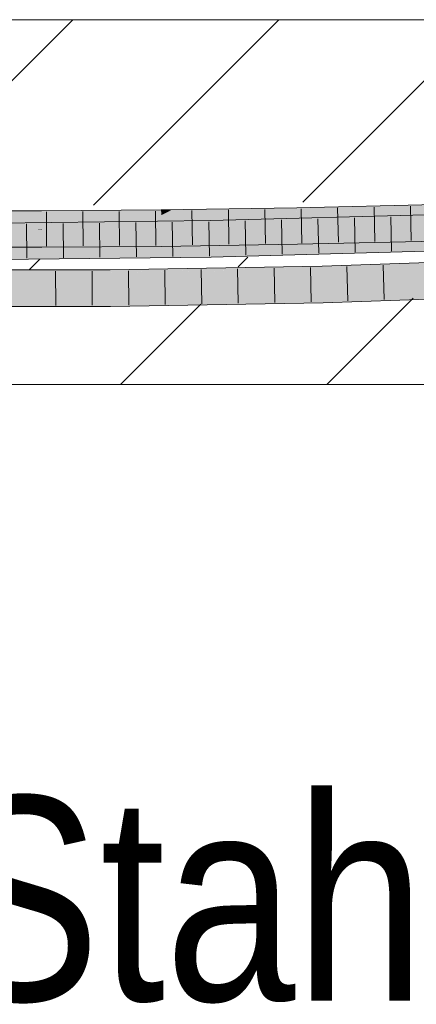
# Model space of a CAD drawing. Extents: x -720 to 300, y 62 to 1162.
# Tile 164 of 256: x 193.98 to 196.7, y 818.43 to 825.18. Entities that reach past the tile are written whole.
import ezdxf
from ezdxf.lldxf.tags import DXFTag

# ---------------------------------------------------------------- set-up
doc = ezdxf.new("R2010")
doc.units = 0
doc.layers.get('0').update_dxf_attribs({"lineweight": 13})
for name, color, linetype, lineweight, true_color in [('E_Detail_Beschriftung', 7, 'Continuous', 13, 0x009900), ('E_Detail_Wandschraffur', 7, 'Continuous', 5, 0xc0c0c0), ('E_Leerrohr 25-A06G942U8I', 7, 'Continuous', 9, 0xff8000), ('E_Leerrohr 25-Shading', 7, 'Continuous', 9, 0xff8000)]:
    doc.layers.add(name, color=color, linetype=linetype, lineweight=lineweight, true_color=true_color)
doc.layers.add('E_Detail_Linie_Text_Bem', color=7, linetype='Continuous', lineweight=13)
doc.styles.get("Standard").update_dxf_attribs({"font": 'ARIALN.TTF'})
tags = doc.linetypes.add('fein_strichliert', pattern=[4, 1, -2, 1]).pattern_tags.tags
tags[8:9] = [DXFTag(74, 4), DXFTag(75, 0), DXFTag(340, '0'), DXFTag(46, 0.0), DXFTag(50, 0.0), DXFTag(44, 0.0), DXFTag(45, 0.0)]
tags[6:7] = [DXFTag(74, 4), DXFTag(75, 0), DXFTag(340, '0'), DXFTag(46, 0.0), DXFTag(50, 0.0), DXFTag(44, 0.0), DXFTag(45, 0.0)]
tags[4:5] = [DXFTag(74, 4), DXFTag(75, 0), DXFTag(340, '0'), DXFTag(46, 0.0), DXFTag(50, 0.0), DXFTag(44, 0.0), DXFTag(45, 0.0)]

# ---------------------------------------------------------------- blocks, each defined once
blk = doc.blocks.new('Shading-A06G93Y98I', base_point=(164.3113, 821.6645))
at = {"layer": 'E_Leerrohr 25-Shading', "color": 43, "true_color": 0xd7ab7f}
for points in [[(194.1303, 823.8599), (193.3185, 823.85), (194.1303, 823.8386), (193.3184, 823.8437)], [(194.1303, 823.8599), (194.1302, 823.8707), (193.3185, 823.85), (193.3185, 823.8716)], [(194.9498, 823.876), (194.9498, 823.8768), (194.1303, 823.8599), (194.1302, 823.8707)], [(194.1303, 823.8599), (194.1303, 823.8386), (194.9498, 823.876), (194.9502, 823.8417)], [(195.0232, 823.878), (194.9498, 823.8768), (194.9498, 823.876)], [(194.9498, 823.876), (194.9502, 823.8417), (195.0232, 823.878), (194.9534, 823.8418)], [(195.0232, 823.878), (194.9534, 823.8418), (195.8799, 823.8921), (195.8806, 823.8556)], [(197.5572, 823.8286), (197.5561, 823.8652), (195.2884, 823.7668), (195.2877, 823.8034)], [(196.8335, 823.8771), (196.8326, 823.9137), (195.8807, 823.8555), (195.8799, 823.8921)], [(192.8029, 823.7388), (195.2884, 823.7668), (194.0475, 823.7894), (195.2877, 823.8034)], [(194.1303, 823.8386), (193.3184, 823.8437), (194.1304, 823.8356), (193.3184, 823.8395)], [(193.3184, 823.8395), (193.3184, 823.8386), (194.1304, 823.8356), (194.1304, 823.8342)], [(194.1304, 823.8342), (193.3184, 823.8386), (193.9231, 823.8344), (193.3184, 823.837)], [(194.1304, 823.8342), (193.9231, 823.8344), (194.1304, 823.8341)], [(194.9502, 823.8417), (194.1303, 823.8386), (194.9503, 823.8401), (194.1304, 823.8356)], [(194.1304, 823.8356), (194.1304, 823.8341), (194.9503, 823.8401)], [(194.9502, 823.8417), (194.9503, 823.8401), (194.9534, 823.8418)], [(194.9534, 823.8418), (194.9503, 823.8401), (195.8806, 823.8556), (195.8807, 823.8555)], [(194.0475, 823.7894), (192.8029, 823.7754), (192.8029, 823.761)], [(192.8029, 823.7388), (194.0475, 823.7894), (192.8029, 823.761)], [(193.3174, 823.6216), (194.0348, 823.6208), (193.3176, 823.6582), (194.0349, 823.6574)], [(194.0348, 823.6208), (194.131, 823.6207), (194.0349, 823.6574), (194.1309, 823.6573)], [(194.9524, 823.6617), (194.9524, 823.6634), (194.1309, 823.6569), (194.1309, 823.6573)], [(194.131, 823.6207), (194.9529, 823.6268), (194.1309, 823.6569), (194.9524, 823.6617)], [(195.8841, 823.6775), (195.8841, 823.6787), (194.9524, 823.6617), (194.9524, 823.6634)], [(194.9529, 823.6268), (195.8848, 823.6421), (194.9524, 823.6617), (195.8841, 823.6775)], [(196.6123, 823.6953), (195.8841, 823.6787), (195.8841, 823.6775)], [(195.8841, 823.6775), (195.8848, 823.6421), (196.4491, 823.6913), (196.4494, 823.6833)], [(196.4494, 823.6833), (195.8848, 823.6421), (196.4503, 823.655)], [(196.4494, 823.6833), (196.6123, 823.6953), (196.4491, 823.6913)], [(196.6123, 823.6953), (196.4494, 823.6833), (196.8385, 823.6638), (196.4503, 823.655)], [(196.6678, 823.6965), (196.6123, 823.6953), (196.8377, 823.6975), (196.8385, 823.6638)], [(196.8377, 823.7004), (196.6678, 823.6965), (196.8377, 823.6975)], [(195.2921, 823.5722), (195.2918, 823.59), (192.8028, 823.5457), (192.8028, 823.562)], [(197.5629, 823.6401), (197.5625, 823.6519), (195.2921, 823.5722), (195.2918, 823.59)], [(195.2924, 823.5535), (197.5636, 823.6154), (195.2921, 823.5722), (197.5629, 823.6401)], [(192.8028, 823.5254), (195.2924, 823.5535), (192.8028, 823.5457), (195.2921, 823.5722)], [(196.1558, 823.4915), (197.6118, 823.5383), (196.0533, 823.4907), (197.6115, 823.5455)], [(196.6582, 823.4976), (197.6121, 823.5301), (196.1558, 823.4915), (197.6118, 823.5383)], [(197.6124, 823.5247), (197.6121, 823.5301), (196.7593, 823.4976), (196.5938, 823.4954)], [(194.6008, 823.4517), (194.6007, 823.4641), (193.1345, 823.4488), (193.1346, 823.4605)], [(193.8853, 823.4623), (194.6007, 823.4641), (193.8854, 823.4656), (194.6007, 823.4659)], [(194.6007, 823.4641), (194.8779, 823.4686), (194.6007, 823.4659), (194.7648, 823.4688)], [(194.6007, 823.4641), (194.6008, 823.4517), (194.8779, 823.4686), (195.2649, 823.4684)], [(196.054, 823.4647), (196.0537, 823.4752), (194.6009, 823.4459), (194.6008, 823.4517)], [(195.2649, 823.4684), (194.6008, 823.4517), (195.5779, 823.4682), (195.2946, 823.463)], [(194.6109, 823.446), (194.6009, 823.4459), (196.0542, 823.4581), (194.6009, 823.4409)], [(196.0542, 823.4581), (194.6009, 823.4409), (196.0543, 823.4541), (194.601, 823.4348)], [(194.601, 823.4348), (194.601, 823.4293), (196.0543, 823.4541)], [(196.054, 823.4647), (194.6109, 823.446), (196.0541, 823.4601)], [(194.6109, 823.446), (196.0542, 823.4581), (196.0541, 823.4601)], [(194.8779, 823.4686), (196.0534, 823.4882), (194.7648, 823.4688), (196.0533, 823.4907)], [(195.2649, 823.4684), (196.0534, 823.4882), (194.8779, 823.4686)], [(196.0534, 823.4882), (195.2649, 823.4684), (196.0537, 823.477), (195.5779, 823.4682)], [(195.2946, 823.463), (196.0537, 823.4752), (196.0537, 823.477)], [(196.1558, 823.4915), (196.0533, 823.4907), (196.0533, 823.4902)], [(196.0534, 823.4882), (196.1558, 823.4915), (196.0533, 823.4902)], [(196.5938, 823.4954), (196.6582, 823.4976), (196.0534, 823.4882), (196.1558, 823.4915)], [(196.5938, 823.4954), (196.0534, 823.4882), (196.0537, 823.477)], [(196.054, 823.4647), (197.6091, 823.5089), (196.0537, 823.4752), (196.7593, 823.4976)], [(196.0537, 823.4752), (196.7593, 823.4976), (196.0537, 823.477), (196.5938, 823.4954)], [(197.4862, 823.5054), (196.054, 823.4647), (196.0541, 823.4601)], [(196.0542, 823.4581), (197.4862, 823.5054), (196.0541, 823.4601)], [(197.613, 823.509), (196.0542, 823.4581), (196.5748, 823.4724)], [(196.0542, 823.4581), (197.613, 823.509), (197.4862, 823.5054), (197.6091, 823.5089)], [(196.0542, 823.4581), (196.0543, 823.4541), (196.5748, 823.4724)], [(194.601, 823.4293), (193.2308, 823.4442), (193.1344, 823.4338), (193.1345, 823.4443)], [(194.601, 823.4293), (193.1344, 823.4338), (193.1344, 823.4288)], [(193.1345, 823.4478), (194.1293, 823.4508), (193.1345, 823.4488)], [(193.1345, 823.4478), (194.6009, 823.4459), (194.1293, 823.4508), (194.6009, 823.4459)], [(193.1345, 823.4478), (193.1345, 823.4443), (194.6009, 823.4459), (194.6009, 823.4409)], [(194.6009, 823.4409), (193.2308, 823.4442), (194.601, 823.4348)], [(193.2308, 823.4442), (194.601, 823.4293), (194.601, 823.4348)], [(194.6009, 823.4459), (194.6008, 823.4517), (194.1293, 823.4508)], [(196.0599, 823.2408), (197.6208, 823.3324), (196.059, 823.2773)], [(196.0599, 823.2408), (196.5765, 823.259), (197.6208, 823.3324), (197.6218, 823.3074)], [(194.6029, 823.2159), (194.6025, 823.2526), (193.1332, 823.2154), (193.1334, 823.252)], [(196.0599, 823.2408), (196.059, 823.2773), (194.6029, 823.2159), (194.6025, 823.2526)], [(196.5765, 823.259), (197.6223, 823.2958), (197.6218, 823.3074)]]:
    blk.add_solid(points, dxfattribs=at)
at = {"layer": 'E_Leerrohr 25-Shading', "color": 31, "true_color": 0xfabd7f}
for points in [[(196.6093, 823.7836), (196.8356, 823.7887), (195.8807, 823.8555), (196.8335, 823.8771)], [(193.9229, 823.746), (194.1306, 823.7457), (193.9231, 823.8344), (194.1304, 823.8341)], [(194.9513, 823.7558), (194.9503, 823.8401), (194.1306, 823.7469), (194.1304, 823.8341)], [(195.8823, 823.7701), (195.8807, 823.8555), (194.9513, 823.7558), (194.9503, 823.8401)], [(197.5585, 823.7849), (197.5572, 823.8286), (195.2884, 823.7668)], [(196.6093, 823.7836), (195.8807, 823.8555), (195.8823, 823.7701)], [(192.8029, 823.7388), (194.4095, 823.7138), (195.2884, 823.7668), (195.2892, 823.7238)], [(192.8029, 823.7388), (192.8029, 823.6988), (194.5347, 823.7119), (193.9786, 823.7048)], [(194.1306, 823.7457), (193.9229, 823.746), (193.3179, 823.7379), (193.3179, 823.7419)], [(194.1306, 823.7457), (193.3179, 823.7379), (194.1283, 823.7455)], [(194.0934, 823.7417), (194.1283, 823.7455), (193.3179, 823.7358), (193.3179, 823.7379)], [(193.3179, 823.7256), (194.019, 823.7337), (193.3179, 823.7358), (194.0934, 823.7417)], [(193.8638, 823.717), (194.019, 823.7337), (193.3179, 823.7222), (193.3179, 823.7256)], [(194.1307, 823.7145), (194.1307, 823.735), (193.8638, 823.717), (194.019, 823.7337)], [(194.019, 823.7337), (194.1307, 823.735), (194.0934, 823.7417), (194.1306, 823.742)], [(194.1306, 823.742), (194.1306, 823.7457), (194.0934, 823.7417)], [(194.1306, 823.7457), (194.9513, 823.7518), (194.1306, 823.7469), (194.9513, 823.7558)], [(194.1307, 823.7365), (194.9514, 823.7489), (194.1306, 823.742), (194.9513, 823.7518)], [(194.9513, 823.7518), (194.1306, 823.7457), (194.1306, 823.742)], [(194.9514, 823.7489), (194.1307, 823.7365), (194.9518, 823.7132), (194.1308, 823.7056)], [(194.4095, 823.7138), (194.5347, 823.7119), (195.2892, 823.7238), (195.2893, 823.7216)], [(194.9513, 823.7518), (195.8824, 823.7671), (194.9513, 823.7558), (195.8823, 823.7701)], [(195.8824, 823.7671), (194.9513, 823.7518), (194.9514, 823.7489)], [(195.8824, 823.7671), (194.9514, 823.7489), (195.8832, 823.7261), (194.9518, 823.7132)], [(194.9518, 823.7132), (194.9521, 823.6893), (195.8832, 823.7261), (195.8839, 823.6919)], [(197.5585, 823.7849), (195.2884, 823.7668), (197.5587, 823.7764), (197.2173, 823.7684)], [(197.2173, 823.7684), (195.2884, 823.7668), (195.3504, 823.7247), (195.2892, 823.7238)], [(195.2892, 823.7238), (195.2893, 823.7216), (195.609, 823.7282)], [(196.6104, 823.749), (195.2893, 823.7216), (195.6194, 823.7242)], [(195.559, 823.7238), (195.2893, 823.7216), (195.2894, 823.7179)], [(197.5598, 823.7403), (195.6194, 823.7242), (195.2901, 823.6801), (195.2894, 823.716)], [(195.2894, 823.716), (195.6194, 823.7242), (195.2894, 823.7179), (195.559, 823.7238)], [(197.5598, 823.7403), (195.2901, 823.6801), (195.7287, 823.6904)], [(197.5625, 823.6519), (197.5598, 823.7403), (195.2918, 823.59), (195.2901, 823.6784)], [(197.559, 823.7687), (197.2173, 823.7684), (195.609, 823.7282), (195.3504, 823.7247)], [(197.559, 823.7687), (196.6104, 823.749), (197.5598, 823.7403), (195.6194, 823.7242)], [(195.8824, 823.7671), (196.6093, 823.7836), (195.8823, 823.7701)], [(196.6679, 823.6965), (196.8377, 823.7004), (195.8824, 823.7671), (196.8356, 823.7887)], [(196.6679, 823.6965), (195.8824, 823.7671), (195.8839, 823.6919)], [(195.2918, 823.59), (195.2901, 823.6784), (192.8028, 823.562), (192.8029, 823.6504)], [(195.2893, 823.7216), (192.8029, 823.6897), (195.2894, 823.716), (193.5661, 823.6868)], [(195.2901, 823.6801), (193.5661, 823.6868), (192.8029, 823.6504), (192.8029, 823.6738)], [(195.2901, 823.6801), (192.8029, 823.6504), (195.1145, 823.6765)], [(194.1309, 823.6591), (193.9805, 823.6917), (193.3176, 823.6582), (193.6473, 823.6937)], [(194.1309, 823.6591), (193.3176, 823.6582), (194.0349, 823.6574)], [(193.5661, 823.6868), (195.2901, 823.6801), (195.2894, 823.716)], [(193.9805, 823.6917), (193.8638, 823.717), (193.6473, 823.6937)], [(194.1307, 823.7145), (193.8638, 823.717), (194.1308, 823.6908), (193.9805, 823.6917)], [(193.9805, 823.6917), (194.1309, 823.6591), (194.1308, 823.6908)], [(194.0349, 823.6574), (194.1309, 823.6573), (194.1309, 823.6591)], [(194.1308, 823.7056), (194.1308, 823.6908), (194.9518, 823.7132), (194.9521, 823.6893)], [(194.1308, 823.6908), (194.1309, 823.6573), (194.9521, 823.6893), (194.9524, 823.6634)], [(194.9521, 823.6893), (194.9524, 823.6634), (195.8839, 823.6919), (195.8841, 823.6787)], [(195.1145, 823.6765), (195.2901, 823.6784), (195.2901, 823.6801)], [(195.2901, 823.6801), (195.2901, 823.6784), (195.7287, 823.6904)], [(195.8841, 823.6787), (196.6679, 823.6965), (195.8839, 823.6919)], [(196.0566, 823.3657), (196.0543, 823.4541), (194.6018, 823.3409), (194.601, 823.4293)], [(196.0566, 823.3657), (196.5748, 823.4724), (196.0543, 823.4541)], [(196.0566, 823.3657), (197.6169, 823.4207), (196.5748, 823.4724), (197.6143, 823.4812)], [(197.6143, 823.4812), (197.613, 823.509), (196.5748, 823.4724)], [(194.6018, 823.3409), (194.601, 823.4293), (193.1339, 823.3404), (193.1344, 823.4288)], [(197.6169, 823.4207), (196.0566, 823.3657), (196.057, 823.3534)], [(196.059, 823.2773), (197.6208, 823.3324), (196.057, 823.3534), (197.6169, 823.4207)], [(193.1335, 823.2661), (194.6021, 823.3039), (193.1337, 823.3016), (194.6019, 823.3277)], [(193.1337, 823.3016), (194.6019, 823.3277), (193.1338, 823.3281), (194.6018, 823.3409)], [(194.6018, 823.3409), (193.1339, 823.3404), (193.1338, 823.3281)], [(196.0566, 823.3657), (194.6018, 823.3409), (194.6019, 823.3277)], [(194.6021, 823.3039), (196.057, 823.3534), (194.6019, 823.3277), (196.0566, 823.3657)], [(194.6025, 823.2526), (196.059, 823.2773), (194.6021, 823.3039), (196.057, 823.3534)], [(193.1334, 823.252), (194.6025, 823.2526), (193.1335, 823.2661), (194.6021, 823.3039)]]:
    blk.add_solid(points, dxfattribs=at)
blk = doc.blocks.new('Referenz-A06G94308I')
at = {"layer": 'E_Detail_Linie_Text_Bem', "linetype": 'Continuous', "ltscale": 0.13}
for p, q in [((182.4467, 825.1802), (242.4248, 825.1802)), ((194.2467, 822.6802), (182.4467, 822.6802)), ((194.4467, 822.6802), (194.2467, 822.6802)), ((242.4248, 822.6802), (194.4467, 822.6802))]:
    blk.add_line(p, q, dxfattribs=at)
at = {"layer": 'E_Detail_Wandschraffur', "linetype": 'fein_strichliert', "ltscale": 0.13}
for p, q in [((193.0742, 823.9113), (194.3431, 825.1802)), ((195.9211, 823.9298), (197.1715, 825.1802)), ((195.4785, 823.4871), (195.5454, 823.5541)), ((194.6715, 822.6802), (195.2216, 823.2303))]:
    blk.add_line(p, q, dxfattribs=at)
at = {"layer": 'E_Detail_Wandschraffur', "linetype": 'ByBlock', "ltscale": 0.13}
for p, q in [((194.4865, 823.9094), (195.7573, 825.1802)), ((194.0446, 823.4675), (194.1175, 823.5404)), ((196.0857, 822.6802), (196.6778, 823.2723))]:
    blk.add_line(p, q, dxfattribs=at)
at = {"layer": 'E_Leerrohr 25-A06G942U8I', "linetype": 'Continuous', "ltscale": 0.13}
for p, q in [((194.1302, 823.8707), (193.3185, 823.8716)), ((194.9498, 823.8768), (194.1302, 823.8707)), ((194.1627, 823.8635), (194.1635, 823.6285)), ((194.4124, 823.8653), (194.4139, 823.6303)), ((194.662, 823.8671), (194.6642, 823.6322)), ((194.9117, 823.869), (194.9145, 823.634)), ((195.8799, 823.8921), (194.9498, 823.8768)), ((195.1614, 823.8727), (195.1647, 823.6378)), ((197.5561, 823.8652), (195.2877, 823.8034)), ((195.4112, 823.8769), (195.4149, 823.6419)), ((195.6609, 823.881), (195.6651, 823.646)), ((196.8326, 823.9137), (195.8799, 823.8921)), ((195.9106, 823.8853), (195.9153, 823.6503)), ((196.1604, 823.8909), (196.1654, 823.656)), ((196.4103, 823.8966), (196.4154, 823.6617)), ((196.6601, 823.9023), (196.6655, 823.6673)), ((195.2877, 823.8034), (192.8029, 823.7754)), ((194.7764, 823.7901), (194.7799, 823.5552)), ((195.0261, 823.7929), (195.0301, 823.558)), ((195.2759, 823.7958), (195.2803, 823.5608)), ((195.5256, 823.8024), (195.5304, 823.5674)), ((195.7754, 823.8092), (195.7804, 823.5742)), ((196.0252, 823.816), (196.0305, 823.5811)), ((196.2749, 823.8228), (196.2805, 823.5879)), ((196.5247, 823.8296), (196.5306, 823.5947)), ((194.0271, 823.7817), (194.0292, 823.5467)), ((194.2769, 823.7845), (194.2794, 823.5495)), ((194.5266, 823.7873), (194.5297, 823.5523)), ((196.8386, 823.6638), (195.8848, 823.6421)), ((194.131, 823.6207), (193.3174, 823.6216)), ((194.9529, 823.6268), (194.131, 823.6207)), ((195.8848, 823.6421), (194.9529, 823.6268)), ((197.5636, 823.6153), (195.2925, 823.5534)), ((195.2925, 823.5534), (192.8028, 823.5254)), ((197.6114, 823.5456), (196.0533, 823.4907)), ((194.6007, 823.4659), (193.1346, 823.4654)), ((194.226, 823.4583), (194.2272, 823.2233)), ((194.4757, 823.4584), (194.4775, 823.2234)), ((196.0533, 823.4907), (194.6007, 823.4659)), ((194.7254, 823.4606), (194.7278, 823.2256)), ((194.975, 823.4648), (194.9781, 823.2298)), ((195.2246, 823.4691), (195.2284, 823.2341)), ((195.4742, 823.4733), (195.4787, 823.2384)), ((195.7238, 823.4776), (195.7291, 823.2426)), ((195.9734, 823.4818), (195.9794, 823.2469)), ((196.223, 823.4891), (196.2296, 823.2542)), ((196.4725, 823.4979), (196.4798, 823.2631)), ((197.6224, 823.2958), (196.0599, 823.2408)), ((194.6029, 823.2159), (193.1332, 823.2154)), ((196.0599, 823.2408), (194.6029, 823.2159))]:
    blk.add_line(p, q, dxfattribs=at)
at = {"layer": 'E_Detail_Beschriftung', "linetype": 'Continuous', "ltscale": 0.13, "insert": (193.462, 819.8598), "char_height": 1.4, "attachment_point": 1}
blk.add_mtext('{\\fArial Narrow;Stahlbeton}', dxfattribs=at)

msp = doc.modelspace()

# ---------------------------------------------------------------- block references
at = {"color": 8, "lineweight": 25, "ltscale": 0.25, "true_color": 0x808080}
msp.add_blockref('Referenz-A06G94308I', (0, 0), dxfattribs=at)
msp.add_blockref('Shading-A06G93Y98I', (164.3113, 821.6645))

doc.saveas('drawing.dxf')
